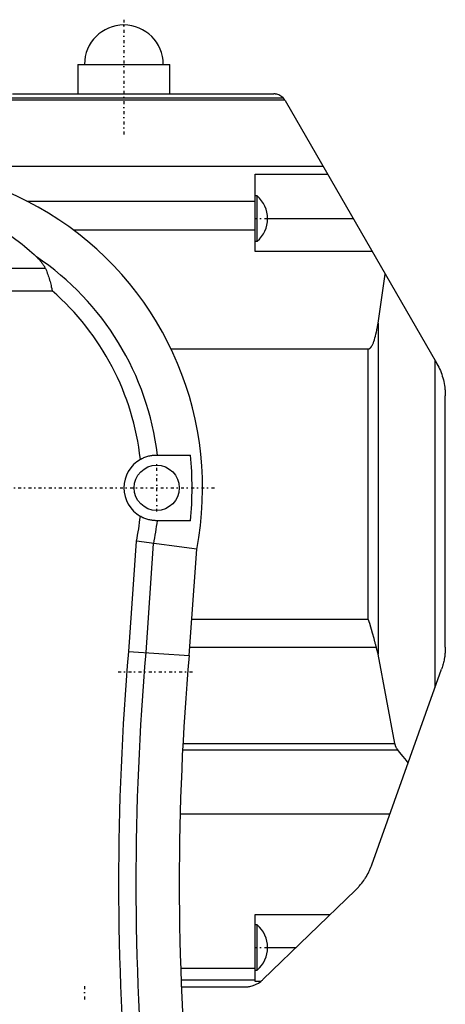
# Model space of a CAD drawing. Extents: x -565 to 216, y -1 to 791.
# Tile 7 of 7: x -79 to -14, y 641 to 791. Entities that reach past the tile are written whole.
import ezdxf

# ---------------------------------------------------------------- set-up
doc = ezdxf.new("R2010")
doc.units = 0
doc.linetypes.add('CENTER', pattern=[1.5, 0.45, -0.5, 0.05, -0.5])
doc.layers.add('AM_0', color=7, linetype='CONTINUOUS')
doc.layers.add('AM_7', color=7, linetype='CENTER')

msp = doc.modelspace()

# ---------------------------------------------------------------- linework, layer by layer
at = {"layer": 'AM_0', "color": 7, "linetype": 'CONTINUOUS'}
for p, q in [((-70, 784.5), (-70, 780)), ((-70, 784.5), (-56, 784.5)), ((-56, 780), (-56, 784.5)), ((-80, 780), (-40.15, 780)), ((-134.86, 779.07), (-38.46, 779.07)), ((-134.22, 779.39), (-38.71, 779.39)), ((-38.42, 779), (-15.34, 739.02)), ((-155, 769), (-32.65, 769)), ((-43, 767.79), (-31.95, 767.79)), ((-43, 756), (-43, 767.79)), ((-77.77, 763.67), (-43, 763.67)), ((-42.66, 764.45), (-43, 764.45)), ((-42.66, 757.55), (-42.66, 764.45)), ((-41.1, 761), (-28.03, 761)), ((-70.74, 759.3), (-43, 759.3)), ((-43, 757.55), (-42.66, 757.55)), ((-25.14, 756), (-43, 756)), ((-74.95, 753.4), (-125.05, 753.4)), ((-24.26, 745.1), (-23.16, 752.56)), ((-126.08, 750), (-73.92, 750)), ((-24.26, 745.1), (-24.26, 694.66)), ((-55.8, 741.16), (-25.74, 741.16)), ((-25.74, 700), (-25.74, 741.16)), ((-15.6, 739.47), (-15.6, 689.53)), ((-14, 695.75), (-14, 734.02)), ((-58, 725), (-52.86, 725)), ((-52.86, 715), (-58, 715)), ((-62.26, 695.1), (-61.09, 711.88)), ((-51.9, 710.64), (-61.09, 711.88)), ((-59.62, 694.91), (-58.46, 711.51)), ((-53.03, 694.45), (-51.9, 710.64)), ((-52.65, 700), (-25.74, 700)), ((-62.29, 695.1), (-53.03, 694.45)), ((-52.95, 695.72), (-24.51, 695.72)), ((-21.69, 681.08), (-24.26, 694.66)), ((-25.21, 662.57), (-14.58, 692.39)), ((-54, 681.08), (-21.69, 681.08)), ((-54.05, 680.08), (-21.24, 680.08)), ((-54.42, 670.37), (-22.43, 670.37)), ((-27.69, 658.73), (-41.81, 645.12)), ((-43, 644.84), (-43, 655)), ((-43, 655), (-31.56, 655)), ((-42.66, 653.45), (-43, 653.45)), ((-42.66, 646.55), (-42.66, 653.45)), ((-41.1, 650), (-36.75, 650)), ((-54.35, 646.86), (-43, 646.86)), ((-43, 646.55), (-42.66, 646.55)), ((-54.29, 645.05), (-43, 645.05)), ((-42.13, 644.84), (-43, 644.84)), ((-54.25, 644), (-44.58, 644))]:
    msp.add_line(p, q, dxfattribs=at)
for points in [[(-38.71, 779.39, 0), (-38.91, 779.57, 0), (-39.37, 779.84, 0), (-39.67, 779.94, 0), (-39.76, 779.96, 0), (-39.84, 779.98, 0), (-39.89, 779.98, 0), (-39.89, 779.98, 0), (-39.91, 779.98, 0), (-39.92, 779.99, 0), (-39.93, 779.99, 0), (-39.94, 779.99, 0), (-39.95, 779.99, 0), (-39.97, 779.99, 0), (-39.98, 779.99, 0), (-40, 779.99, 0), (-40.01, 779.99, 0), (-40.02, 780, 0), (-40.03, 780, 0), (-40.04, 780, 0), (-40.06, 780, 0), (-40.07, 780, 0), (-40.07, 780, 0), (-40.07, 780, 0), (-40.07, 780, 0), (-40.07, 780, 0), (-40.08, 780, 0), (-40.08, 780, 0), (-40.08, 780, 0), (-40.08, 780, 0), (-40.09, 780, 0), (-40.09, 780, 0), (-40.09, 780, 0), (-40.09, 780, 0), (-40.09, 780, 0), (-40.1, 780, 0), (-40.1, 780, 0), (-40.1, 780, 0), (-40.1, 780, 0), (-40.1, 780, 0), (-40.11, 780, 0), (-40.11, 780, 0), (-40.11, 780, 0), (-40.11, 780, 0), (-40.11, 780, 0), (-40.12, 780, 0), (-40.12, 780, 0), (-40.12, 780, 0), (-40.12, 780, 0), (-40.12, 780, 0), (-40.13, 780, 0), (-40.13, 780, 0), (-40.13, 780, 0), (-40.13, 780, 0), (-40.13, 780, 0), (-40.14, 780, 0), (-40.14, 780, 0), (-40.14, 780, 0), (-40.14, 780, 0), (-40.15, 780, 0), (-40.15, 780, 0), (-40.15, 780, 0), (-40.15, 780, 0), (-40.15, 780, 0), (-40.15, 780, 0)], [(-38.46, 779.07, 0), (-38.47, 779.08, 0), (-38.49, 779.11, 0), (-38.51, 779.14, 0), (-38.52, 779.16, 0), (-38.53, 779.17, 0), (-38.55, 779.2, 0), (-38.57, 779.22, 0), (-38.59, 779.25, 0), (-38.61, 779.27, 0), (-38.63, 779.29, 0), (-38.63, 779.3, 0), (-38.64, 779.31, 0), (-38.66, 779.32, 0), (-38.67, 779.34, 0), (-38.68, 779.35, 0), (-38.69, 779.36, 0), (-38.7, 779.37, 0), (-38.7, 779.37, 0), (-38.71, 779.38, 0), (-38.71, 779.38, 0), (-38.71, 779.39, 0), (-38.71, 779.39, 0)], [(-38.42, 779, 0), (-38.43, 779.01, 0), (-38.44, 779.03, 0), (-38.46, 779.06, 0), (-38.46, 779.07, 0)], [(-91.26, 763.63, 0), (-90.8, 763.5, 0), (-89.88, 763.23, 0), (-88.97, 762.93, 0), (-88.52, 762.77, 0), (-88.07, 762.6, 0), (-87.18, 762.25, 0), (-86.29, 761.87, 0), (-85.42, 761.47, 0), (-84.56, 761.05, 0), (-83.71, 760.6, 0), (-83.29, 760.36, 0), (-82.87, 760.12, 0), (-82.05, 759.63, 0), (-81.23, 759.11, 0), (-80.44, 758.56, 0), (-79.66, 758, 0), (-78.89, 757.41, 0), (-78.51, 757.11, 0), (-78.14, 756.8, 0), (-77.4, 756.17, 0), (-76.69, 755.52, 0), (-76.33, 755.18, 0)], [(-76.33, 755.18, 0), (-76.29, 755.14, 0), (-76.19, 755.05, 0), (-76.1, 754.95, 0), (-76.05, 754.91, 0), (-76.01, 754.86, 0), (-75.92, 754.76, 0), (-75.83, 754.67, 0), (-75.75, 754.57, 0), (-75.67, 754.47, 0), (-75.58, 754.38, 0), (-75.55, 754.33, 0), (-75.51, 754.28, 0), (-75.43, 754.18, 0), (-75.36, 754.08, 0), (-75.29, 753.98, 0), (-75.22, 753.88, 0), (-75.15, 753.78, 0), (-75.12, 753.73, 0), (-75.09, 753.67, 0), (-75.04, 753.57, 0), (-74.98, 753.46, 0), (-74.95, 753.4, 0)], [(-74.95, 753.4, 0), (-74.91, 753.3, 0), (-74.82, 753.11, 0), (-74.74, 752.91, 0), (-74.7, 752.81, 0), (-74.67, 752.7, 0), (-74.59, 752.5, 0), (-74.52, 752.29, 0), (-74.45, 752.08, 0), (-74.39, 751.87, 0), (-74.32, 751.65, 0), (-74.29, 751.54, 0), (-74.26, 751.43, 0), (-74.2, 751.22, 0), (-74.15, 751.02, 0), (-74.1, 750.82, 0), (-74.06, 750.64, 0), (-74.02, 750.48, 0), (-74, 750.4, 0), (-73.99, 750.33, 0), (-73.96, 750.19, 0), (-73.94, 750.12, 0), (-73.93, 750.1, 0), (-73.93, 750.08, 0), (-73.93, 750.07, 0), (-73.93, 750.06, 0), (-73.92, 750.03, 0), (-73.92, 750.01, 0), (-73.92, 750.01, 0), (-73.92, 750, 0), (-73.92, 750, 0), (-73.92, 750, 0), (-73.92, 750, 0), (-73.92, 750, 0), (-73.92, 750, 0), (-73.92, 750, 0), (-73.92, 750, 0), (-73.92, 750, 0), (-73.92, 750, 0), (-73.92, 750, 0), (-73.92, 750, 0), (-73.92, 750, 0), (-73.92, 750, 0), (-73.92, 750, 0), (-73.92, 750, 0), (-73.92, 750, 0), (-73.92, 750, 0), (-73.92, 750, 0), (-73.92, 750, 0), (-73.92, 750, 0), (-73.92, 750, 0), (-73.92, 750, 0), (-73.92, 750, 0), (-73.92, 750, 0), (-73.92, 750, 0), (-73.92, 750, 0), (-73.92, 750, 0), (-73.92, 750, 0), (-73.92, 750, 0), (-73.92, 750, 0), (-73.92, 750, 0), (-73.92, 750, 0), (-73.92, 750, 0), (-73.92, 750, 0), (-73.92, 750, 0), (-73.92, 750, 0), (-73.92, 750, 0), (-73.92, 750, 0), (-73.92, 750, 0), (-73.92, 750, 0), (-73.92, 750, 0), (-73.92, 750, 0), (-73.92, 750, 0), (-73.92, 750, 0), (-73.92, 750, 0), (-73.92, 750, 0), (-73.92, 750, 0), (-73.92, 750, 0), (-73.92, 750, 0), (-73.92, 750, 0), (-73.92, 750, 0), (-73.92, 750, 0), (-73.92, 750, 0), (-73.92, 750, 0), (-73.92, 750, 0), (-73.92, 750, 0), (-73.92, 750, 0), (-73.92, 750, 0), (-73.92, 750, 0), (-73.92, 750, 0), (-73.92, 750, 0), (-73.92, 750, 0), (-73.92, 750, 0), (-73.92, 750, 0), (-73.92, 750, 0), (-73.92, 750, 0), (-73.92, 750, 0), (-73.92, 750, 0), (-73.92, 750, 0), (-73.92, 750, 0), (-73.92, 750, 0), (-73.92, 750, 0), (-73.92, 750, 0), (-73.92, 750, 0), (-73.92, 750, 0), (-73.92, 750, 0), (-73.92, 750, 0), (-73.92, 750, 0), (-73.92, 750, 0), (-73.92, 750, 0), (-73.92, 750, 0), (-73.92, 750, 0), (-73.92, 750, 0)], [(-25.74, 741.16, 0), (-25.73, 741.16, 0), (-25.72, 741.16, 0), (-25.7, 741.16, 0), (-25.69, 741.16, 0), (-25.68, 741.16, 0), (-25.67, 741.17, 0), (-25.65, 741.17, 0), (-25.64, 741.18, 0), (-25.62, 741.18, 0), (-25.61, 741.19, 0), (-25.6, 741.19, 0), (-25.59, 741.19, 0), (-25.58, 741.2, 0), (-25.56, 741.21, 0), (-25.55, 741.22, 0), (-25.53, 741.23, 0), (-25.52, 741.24, 0), (-25.51, 741.24, 0), (-25.5, 741.25, 0), (-25.49, 741.26, 0), (-25.47, 741.27, 0), (-25.46, 741.28, 0), (-25.45, 741.28, 0), (-25.44, 741.3, 0), (-25.42, 741.31, 0), (-25.42, 741.32, 0), (-25.41, 741.33, 0), (-25.39, 741.34, 0), (-25.38, 741.36, 0), (-25.36, 741.37, 0), (-25.35, 741.39, 0), (-25.33, 741.41, 0), (-25.33, 741.42, 0), (-25.32, 741.43, 0), (-25.3, 741.45, 0), (-25.29, 741.47, 0), (-25.27, 741.49, 0), (-25.26, 741.51, 0), (-25.24, 741.54, 0), (-25.24, 741.55, 0), (-25.23, 741.56, 0), (-25.21, 741.58, 0), (-25.2, 741.61, 0), (-25.15, 741.7, 0), (-25.06, 741.88, 0), (-24.97, 742.08, 0), (-24.93, 742.19, 0), (-24.89, 742.3, 0), (-24.81, 742.55, 0), (-24.73, 742.83, 0), (-24.65, 743.12, 0), (-24.57, 743.43, 0), (-24.5, 743.77, 0), (-24.46, 743.95, 0), (-24.43, 744.13, 0), (-24.36, 744.5, 0), (-24.29, 744.9, 0), (-24.26, 745.1, 0)], [(-15.34, 739.02, 0), (-15.27, 738.89, 0), (-15.13, 738.64, 0), (-15, 738.38, 0), (-14.94, 738.25, 0), (-14.88, 738.11, 0), (-14.76, 737.85, 0), (-14.65, 737.58, 0), (-14.55, 737.3, 0), (-14.46, 737.03, 0), (-14.38, 736.75, 0), (-14.34, 736.61, 0), (-14.3, 736.47, 0), (-14.24, 736.18, 0), (-14.18, 735.9, 0), (-14.13, 735.61, 0), (-14.09, 735.32, 0), (-14.05, 735.04, 0), (-14.04, 734.89, 0), (-14.03, 734.75, 0), (-14.01, 734.46, 0), (-14, 734.16, 0), (-14, 734.02, 0)], [(-60.48, 724.34, 0), (-60.41, 724.38, 0), (-60.26, 724.46, 0), (-60.1, 724.54, 0), (-60.03, 724.57, 0), (-59.95, 724.6, 0), (-59.79, 724.67, 0), (-59.64, 724.72, 0), (-59.48, 724.77, 0), (-59.33, 724.82, 0), (-59.18, 724.86, 0), (-59.11, 724.88, 0), (-59.03, 724.89, 0), (-58.89, 724.92, 0), (-58.75, 724.94, 0), (-58.62, 724.96, 0), (-58.49, 724.98, 0), (-58.37, 724.99, 0), (-58.31, 724.99, 0), (-58.25, 724.99, 0), (-58.15, 725, 0), (-58.05, 725, 0), (-58, 725, 0)], [(-58, 715, 0), (-58.05, 715, 0), (-58.15, 715, 0), (-58.25, 715.01, 0), (-58.31, 715.01, 0), (-58.37, 715.01, 0), (-58.49, 715.02, 0), (-58.62, 715.04, 0), (-58.75, 715.06, 0), (-58.89, 715.08, 0), (-59.03, 715.11, 0), (-59.11, 715.12, 0), (-59.18, 715.14, 0), (-59.33, 715.18, 0), (-59.48, 715.23, 0), (-59.64, 715.28, 0), (-59.8, 715.33, 0), (-59.95, 715.4, 0), (-60.03, 715.43, 0), (-60.1, 715.46, 0), (-60.26, 715.54, 0), (-60.41, 715.62, 0), (-60.48, 715.66, 0)], [(-24.51, 695.72, 0), (-24.54, 695.84, 0), (-24.6, 696.08, 0), (-24.67, 696.31, 0), (-24.7, 696.43, 0), (-24.73, 696.55, 0), (-24.8, 696.8, 0), (-24.87, 697.04, 0), (-25.11, 697.89, 0), (-25.53, 699.32, 0), (-25.74, 700, 0)], [(-24.26, 694.66, 0), (-24.3, 694.85, 0), (-24.38, 695.21, 0), (-24.47, 695.56, 0), (-24.51, 695.72, 0)], [(-14, 695.75, 0), (-14, 695.65, 0), (-14, 695.46, 0), (-14.01, 695.27, 0), (-14.02, 695.18, 0), (-14.02, 695.08, 0), (-14.04, 694.89, 0), (-14.05, 694.7, 0), (-14.08, 694.52, 0), (-14.1, 694.33, 0), (-14.13, 694.14, 0), (-14.15, 694.05, 0), (-14.16, 693.95, 0), (-14.2, 693.76, 0), (-14.24, 693.58, 0), (-14.28, 693.39, 0), (-14.33, 693.21, 0), (-14.38, 693.03, 0), (-14.4, 692.93, 0), (-14.43, 692.84, 0), (-14.49, 692.66, 0), (-14.55, 692.48, 0), (-14.58, 692.39, 0)], [(-21.24, 680.08, 0), (-21.26, 680.1, 0), (-21.29, 680.14, 0), (-21.32, 680.19, 0), (-21.34, 680.21, 0), (-21.35, 680.23, 0), (-21.38, 680.28, 0), (-21.41, 680.33, 0), (-21.44, 680.38, 0), (-21.47, 680.44, 0), (-21.5, 680.49, 0), (-21.51, 680.52, 0), (-21.53, 680.55, 0), (-21.55, 680.61, 0), (-21.58, 680.67, 0), (-21.6, 680.73, 0), (-21.62, 680.79, 0), (-21.64, 680.85, 0), (-21.65, 680.89, 0), (-21.66, 680.92, 0), (-21.67, 680.98, 0), (-21.69, 681.05, 0), (-21.69, 681.08, 0)], [(-19.66, 678.13, 0), (-19.92, 678.46, 0), (-20.44, 679.11, 0), (-20.97, 679.76, 0), (-21.24, 680.08, 0)], [(-27.69, 658.73, 0), (-27.6, 658.82, 0), (-27.42, 659, 0), (-27.24, 659.19, 0), (-27.16, 659.28, 0), (-27.07, 659.38, 0), (-26.91, 659.58, 0), (-26.75, 659.78, 0), (-26.59, 659.98, 0), (-26.44, 660.19, 0), (-26.3, 660.4, 0), (-26.23, 660.51, 0), (-26.16, 660.62, 0), (-26.03, 660.83, 0), (-25.9, 661.06, 0), (-25.78, 661.28, 0), (-25.66, 661.51, 0), (-25.55, 661.74, 0), (-25.5, 661.86, 0), (-25.45, 661.98, 0), (-25.35, 662.21, 0), (-25.26, 662.45, 0), (-25.21, 662.57, 0)], [(-44.58, 644, 0), (-44.58, 644, 0), (-44.58, 644, 0), (-44.57, 644, 0), (-44.57, 644, 0), (-44.57, 644, 0), (-44.57, 644, 0), (-44.56, 644, 0), (-44.56, 644, 0), (-44.55, 644, 0), (-44.55, 644, 0), (-44.55, 644, 0), (-44.55, 644, 0), (-44.54, 644, 0), (-44.54, 644, 0), (-44.53, 644, 0), (-44.53, 644, 0), (-44.53, 644, 0), (-44.52, 644, 0), (-44.52, 644, 0), (-44.52, 644, 0), (-44.51, 644, 0), (-44.51, 644, 0), (-44.51, 644, 0), (-44.5, 644, 0), (-44.5, 644, 0), (-44.5, 644, 0), (-44.5, 644, 0), (-44.49, 644, 0), (-44.49, 644, 0), (-44.48, 644, 0), (-44.48, 644, 0), (-44.48, 644, 0), (-44.47, 644, 0), (-44.47, 644, 0), (-44.47, 644, 0), (-44.46, 644, 0), (-44.46, 644, 0), (-44.46, 644, 0), (-44.45, 644, 0), (-44.45, 644, 0), (-44.45, 644, 0), (-44.44, 644, 0), (-44.44, 644, 0), (-44.44, 644, 0), (-44.43, 644, 0), (-44.43, 644, 0), (-44.43, 644, 0), (-44.42, 644, 0), (-44.42, 644, 0), (-44.42, 644, 0), (-44.4, 644, 0), (-44.38, 644.01, 0), (-44.36, 644.01, 0), (-44.35, 644.01, 0), (-44.33, 644.01, 0), (-44.3, 644.01, 0), (-44.28, 644.01, 0), (-44.25, 644.01, 0), (-44.23, 644.02, 0), (-44.22, 644.02, 0), (-44.21, 644.02, 0), (-44.18, 644.02, 0), (-44.16, 644.02, 0), (-44.15, 644.02, 0), (-44.07, 644.03, 0), (-43.93, 644.05, 0), (-43.78, 644.08, 0), (-43.29, 644.22, 0), (-42.5, 644.59, 0), (-42.13, 644.84, 0)]]:
    msp.add_polyline3d(points, dxfattribs=at)
msp.add_circle((-58, 720), 3.45, dxfattribs=at)
for centre, radius, start, end in [((-63, 784.5), 6, 0, 180), ((-100, 720), 49, 348.9831, 191.3899), ((-45.7, 761), 4.6, 0.0287, 48.6338), ((-45.7, 761), 4.6, 311.3662, 359.9713), ((-100, 720), 42.4, 6.772, 56.0731), ((-100, 720), 39.75, 6.2666, 48.9949), ((-58, 720), 5, 119.7892, 240.2108), ((-100, 720), 47.4, 353.9455, 6.0545), ((-100, 720), 39.75, 348.2085, 353.7334), ((-100, 720), 42.4, 348.4562, 353.228), ((345.44, 659.88), 409.25, 175.0627, 185), ((345.44, 659.88), 406.6, 175.0566, 185), ((345.44, 659.88), 400, 175.0411, 185), ((-45.7, 650), 4.6, 0.0287, 48.6338), ((-45.7, 650), 4.6, 311.3662, 359.9713), ((-44.58, 648), 4, 307.7666, 313.9515)]:
    msp.add_arc(centre, radius, start, end, dxfattribs=at)
at = {"layer": 'AM_7', "color": 4, "linetype": 'CENTER'}
for p, q in [((-63, 791.3), (-63, 773.7)), ((-43.1, 761), (-41, 761)), ((-58, 716.38), (-58, 723.62)), ((-342.59, 720), (-48.76, 720)), ((-63.86, 692), (-52.27, 692)), ((-43.1, 650), (-41, 650)), ((-69, 644.1), (-69, 642))]:
    msp.add_line(p, q, dxfattribs=at)

doc.saveas('drawing.dxf')
